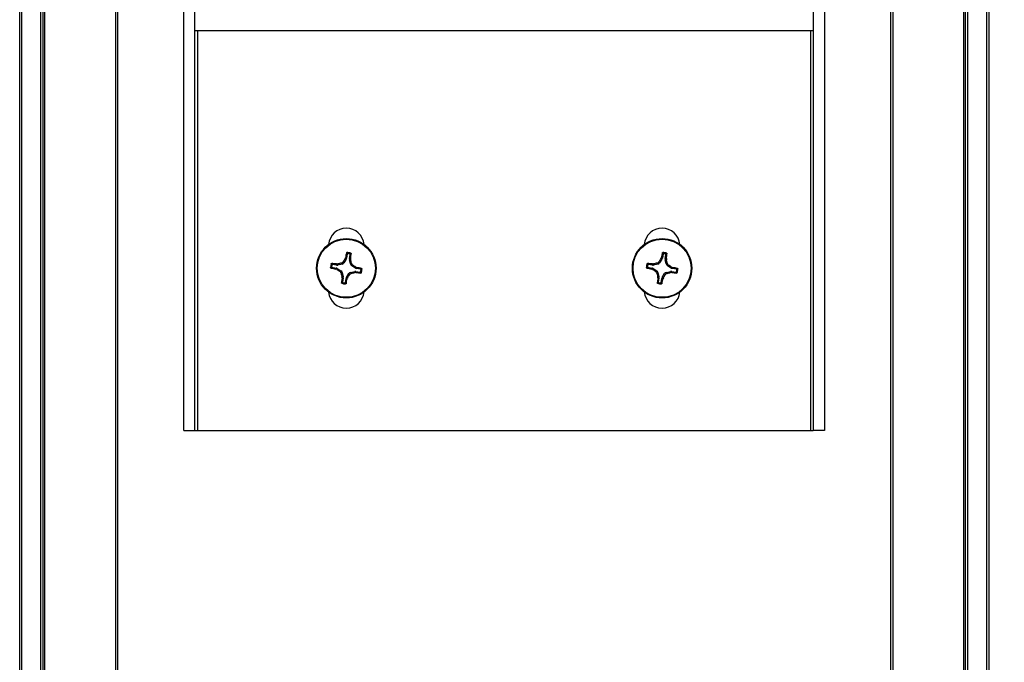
# Paper-space layout 'P3m-V' of a CAD drawing. Header units: inches. Extents: x 0.3 to 33.8, y 0.2 to 21.7.
# Tile 18 of 23: x 18.8 to 21.5, y 9.2 to 11. Entities that reach past the tile are written whole.
import ezdxf

# ---------------------------------------------------------------- set-up
doc = ezdxf.new("R2010")
doc.units = ezdxf.units.IN
doc.header["$MEASUREMENT"] = 0
doc.layers.add('BORDERS', color=7, linetype='Continuous')
doc.styles.add('SLDTEXTSTYLE0', font='TXT', dxfattribs={"width": 0.75})
doc.dimstyles.new('SLDDIMSTYLE10', dxfattribs={"dimtxt": 0.137795, "dimasz": 0.14, "dimexe": 0, "dimexo": 0.0625, "dimgap": 0.034449, "dimtad": 0, "dimtih": 1, "dimtoh": 1, "dimdec": 3, "dimlfac": 2, "dimrnd": 1e-09, "dimzin": 12, "dimdsep": 46, "dimtxsty": 'SLDTEXTSTYLE0', "dimblk1": 'CLOSED', "dimblk2": 'CLOSED', "dimsah": 1, "dimcen": 0.09, "dimadec": 0, "dimazin": 3, "dimtfac": 1, "dimtdec": 3, "dimtofl": 0, "dimtmove": 0, "dimatfit": 3, "dimldrblk": 'CLOSED', "dimfxl": 0, "dimfrac": 2, "dimtolj": 1, "dimtzin": 12, "dimarcsym": 0})
doc.dimstyles.new('SLDDIMSTYLE11', dxfattribs={"dimtxt": 0.137795, "dimasz": 0.14, "dimexe": 0, "dimexo": 0.0625, "dimgap": 0.034449, "dimtad": 0, "dimtih": 1, "dimtoh": 1, "dimdec": 3, "dimlfac": 2, "dimrnd": 1e-09, "dimzin": 4, "dimdsep": 46, "dimtxsty": 'SLDTEXTSTYLE0', "dimblk1": 'CLOSED', "dimblk2": 'CLOSED', "dimsah": 1, "dimcen": 0.09, "dimadec": 0, "dimazin": 1, "dimtfac": 1, "dimtdec": 3, "dimtofl": 0, "dimtmove": 0, "dimatfit": 3, "dimldrblk": 'CLOSED', "dimfxl": 0, "dimfrac": 2, "dimtolj": 1, "dimtzin": 12, "dimarcsym": 0})

# ---------------------------------------------------------------- blocks, each defined once
blk = doc.blocks.new('_Closed')
at = {"color": 0, "linetype": 'ByBlock', "lineweight": -2}
for p, q in [((-1, 0.166667), (0, 0)), ((-1, 0.166667), (-1, -0.166667)), ((0, 0), (-1, -0.166667)), ((0, 0), (-1, 0))]:
    blk.add_line(p, q, dxfattribs=at)
blk = doc.blocks.new('_D_57')
at = {"layer": 'BORDERS'}
for p, q in [((22.5122, 11.721), (22.4702, 11.721)), ((22.4702, 11.721), (22.4702, 11.5023)), ((22.8177, 11.721), (22.8596, 11.721)), ((22.8596, 11.721), (22.8596, 11.5023)), ((21.9403, 11.5975), (21.0393, 11.5975)), ((22.1372, 11.5226), (21.9403, 11.5975)), ((22.1372, 11.5226), (22.334, 11.5226)), ((22.304, 7.9175), (22.304, 11.5226)), ((22.4702, 11.5023), (22.5122, 11.5023)), ((22.8596, 11.5023), (22.8177, 11.5023))]:
    blk.add_line(p, q, dxfattribs=at)
at = {"layer": 'BORDERS', "xscale": 0.14, "yscale": 0.14, "rotation": 90.0000000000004}
blk.add_blockref('_Closed', (22.304, 11.5226), dxfattribs=at)
at = {"layer": 'BORDERS', "char_height": 0.1378, "attachment_point": 1, "style": 'SLDTEXTSTYLE0'}
for s, insert in [('393', (22.5122, 11.6799)), ('15.485', (22.3849, 11.4737))]:
    blk.add_mtext(s, dxfattribs=dict(at, insert=insert))
blk = doc.blocks.new('_D_58')
at = {"layer": 'BORDERS'}
for p, q in [((22.5122, 12.1785), (22.4702, 12.1785)), ((22.4702, 12.1785), (22.4702, 11.9597)), ((22.8177, 12.1785), (22.8596, 12.1785)), ((22.8596, 12.1785), (22.8596, 11.9597)), ((21.4377, 11.98), (22.334, 11.98)), ((22.304, 11.5226), (22.304, 11.98)), ((22.4702, 11.9597), (22.5122, 11.9597)), ((22.8596, 11.9597), (22.8177, 11.9597))]:
    blk.add_line(p, q, dxfattribs=at)
at = {"layer": 'BORDERS', "xscale": 0.14, "yscale": 0.14, "rotation": 90.0000000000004}
blk.add_blockref('_Closed', (22.304, 11.98), dxfattribs=at)
at = {"layer": 'BORDERS', "char_height": 0.1378, "attachment_point": 1, "style": 'SLDTEXTSTYLE0'}
for s, insert in [('413', (22.5122, 12.1373)), ('16.250', (22.3849, 11.9312))]:
    blk.add_mtext(s, dxfattribs=dict(at, insert=insert))

psp = doc.layouts.new('P3m-V')

# ---------------------------------------------------------------- linework, layer by layer
at = {"color": 7, "linetype": 'Continuous', "lineweight": 25}
for p, q in [((18.82022, 3.90499), (18.82022, 11.92999)), ((18.82522, 11.92999), (18.82522, 3.90499)), ((18.87772, 3.90499), (18.87772, 11.92999)), ((18.88272, 11.92999), (18.88272, 3.90499)), ((18.88772, 11.92999), (18.88772, 3.90499)), ((19.08022, 3.90499), (19.08022, 11.92999)), ((19.08522, 11.92999), (19.08522, 3.90499)), ((21.18022, 3.90499), (21.18022, 11.92999)), ((21.18522, 11.92999), (21.18522, 3.90499)), ((21.37772, 3.90499), (21.37772, 11.92999)), ((21.38272, 3.90499), (21.38272, 11.92999)), ((21.38772, 11.92999), (21.38772, 3.90499)), ((21.44022, 3.90499), (21.44022, 11.92999)), ((21.44522, 11.92999), (21.44522, 3.90499)), ((19.26497, 9.86249), (19.26497, 11.59749)), ((19.29497, 9.86249), (19.29497, 11.59749)), ((20.96997, 11.59749), (20.96997, 9.86249)), ((20.99997, 11.59749), (20.99997, 9.86249)), ((19.29497, 10.94612), (20.96997, 10.94612)), ((19.30247, 9.86249), (19.30247, 10.94612)), ((20.96247, 10.94612), (20.96247, 9.86249)), ((19.70452, 10.32689), (19.69824, 10.31689)), ((19.70162, 10.32799), (19.70278, 10.3308)), ((19.70452, 10.32689), (19.70162, 10.32799)), ((19.70278, 10.3308), (19.7056, 10.32972)), ((19.70755, 10.34116), (19.7056, 10.32972)), ((19.71347, 10.32838), (19.71541, 10.33983)), ((19.71347, 10.32838), (19.71649, 10.32847)), ((19.71665, 10.32543), (19.71355, 10.32535)), ((19.71618, 10.31384), (19.71355, 10.32535)), ((19.71649, 10.32847), (19.71665, 10.32543)), ((20.56002, 10.32689), (20.55374, 10.31689)), ((20.55712, 10.32799), (20.55828, 10.3308)), ((20.56002, 10.32689), (20.55712, 10.32799)), ((20.55828, 10.3308), (20.5611, 10.32972)), ((20.56305, 10.34116), (20.5611, 10.32972)), ((20.56897, 10.32838), (20.57091, 10.33983)), ((20.56897, 10.32838), (20.57199, 10.32847)), ((20.57215, 10.32543), (20.56905, 10.32535)), ((20.57168, 10.31384), (20.56905, 10.32535)), ((20.57199, 10.32847), (20.57215, 10.32543)), ((19.66605, 10.30482), (19.6775, 10.30287)), ((19.67883, 10.31074), (19.66739, 10.31269)), ((19.67642, 10.30005), (19.6775, 10.30287)), ((19.67923, 10.29889), (19.67642, 10.30005)), ((19.67875, 10.31376), (19.68178, 10.31392)), ((19.67883, 10.31074), (19.67875, 10.31376)), ((19.68033, 10.30179), (19.67923, 10.29889)), ((19.68033, 10.30179), (19.69032, 10.29551)), ((19.68178, 10.31392), (19.68187, 10.31082)), ((19.69338, 10.31345), (19.68187, 10.31082)), ((19.69338, 10.31345), (19.69137, 10.31627)), ((19.69623, 10.31972), (19.69824, 10.31689)), ((19.71618, 10.31384), (19.719, 10.31584)), ((19.72245, 10.31098), (19.71962, 10.30898)), ((19.72961, 10.3027), (19.71962, 10.30898)), ((19.72961, 10.3027), (19.73072, 10.3056)), ((19.73072, 10.3056), (19.73353, 10.30444)), ((19.73353, 10.30444), (19.73245, 10.30162)), ((19.74389, 10.29967), (19.73245, 10.30162)), ((20.52155, 10.30482), (20.533, 10.30287)), ((20.53433, 10.31074), (20.52289, 10.31269)), ((20.53192, 10.30005), (20.533, 10.30287)), ((20.53473, 10.29889), (20.53192, 10.30005)), ((20.53425, 10.31376), (20.53728, 10.31392)), ((20.53433, 10.31074), (20.53425, 10.31376)), ((20.53583, 10.30179), (20.53473, 10.29889)), ((20.53583, 10.30179), (20.54582, 10.29551)), ((20.53728, 10.31392), (20.53737, 10.31082)), ((20.54888, 10.31345), (20.53737, 10.31082)), ((20.54888, 10.31345), (20.54687, 10.31627)), ((20.55173, 10.31972), (20.55374, 10.31689)), ((20.57168, 10.31384), (20.5745, 10.31584)), ((20.57795, 10.31098), (20.57512, 10.30898)), ((20.58511, 10.3027), (20.57512, 10.30898)), ((20.58511, 10.3027), (20.58622, 10.3056)), ((20.58622, 10.3056), (20.58903, 10.30444)), ((20.58903, 10.30444), (20.58795, 10.30162)), ((20.59939, 10.29967), (20.58795, 10.30162)), ((19.6875, 10.2935), (19.69032, 10.29551)), ((19.69377, 10.29065), (19.69095, 10.28865)), ((19.6933, 10.27905), (19.69639, 10.27914)), ((19.69346, 10.27602), (19.6933, 10.27905)), ((19.69648, 10.2761), (19.69346, 10.27602)), ((19.69377, 10.29065), (19.69639, 10.27914)), ((19.69648, 10.2761), (19.69453, 10.26466)), ((19.7024, 10.26332), (19.70435, 10.27477)), ((19.70717, 10.27369), (19.70435, 10.27477)), ((19.70543, 10.2776), (19.71171, 10.2876)), ((19.70543, 10.2776), (19.70833, 10.2765)), ((19.70833, 10.2765), (19.70717, 10.27369)), ((19.71371, 10.28477), (19.71171, 10.2876)), ((19.71657, 10.29104), (19.72808, 10.29366)), ((19.71657, 10.29104), (19.71857, 10.28822)), ((19.72816, 10.29057), (19.72808, 10.29366)), ((19.7312, 10.29073), (19.72816, 10.29057)), ((19.73111, 10.29375), (19.7312, 10.29073)), ((19.73111, 10.29375), (19.74256, 10.2918)), ((20.543, 10.2935), (20.54582, 10.29551)), ((20.54927, 10.29065), (20.54645, 10.28865)), ((20.5488, 10.27905), (20.55189, 10.27914)), ((20.54896, 10.27602), (20.5488, 10.27905)), ((20.55198, 10.2761), (20.54896, 10.27602)), ((20.54927, 10.29065), (20.55189, 10.27914)), ((20.55198, 10.2761), (20.55003, 10.26466)), ((20.5579, 10.26332), (20.55985, 10.27477)), ((20.56267, 10.27369), (20.55985, 10.27477)), ((20.56093, 10.2776), (20.56721, 10.2876)), ((20.56093, 10.2776), (20.56383, 10.2765)), ((20.56383, 10.2765), (20.56267, 10.27369)), ((20.56921, 10.28477), (20.56721, 10.2876)), ((20.57207, 10.29104), (20.58358, 10.29366)), ((20.57207, 10.29104), (20.57407, 10.28822)), ((20.58366, 10.29057), (20.58358, 10.29366)), ((20.5867, 10.29073), (20.58366, 10.29057)), ((20.58661, 10.29375), (20.5867, 10.29073)), ((20.58661, 10.29375), (20.59806, 10.2918)), ((19.26497, 9.86249), (19.29497, 9.86249)), ((19.29497, 9.86249), (19.30247, 9.86249)), ((19.30247, 9.86249), (20.96247, 9.86249)), ((20.96247, 9.86249), (20.96997, 9.86249)), ((20.99997, 9.86249), (20.96997, 9.86249))]:
    psp.add_line(p, q, dxfattribs=at)
for centre, radius in [((19.70497, 10.30224), 0.0805), ((19.70497, 10.30224), 0.07876), ((20.56047, 10.30224), 0.0805), ((20.56047, 10.30224), 0.07876)]:
    psp.add_circle(centre, radius, dxfattribs=at)
for centre, radius, start, end in [((19.70497, 10.36199), 0.0485, 5.52423, 174.47577), ((20.56047, 10.36199), 0.0485, 5.52423, 174.47577), ((20.4749, 9.81864), 0.92596, 146.62728, 147.23832), ((20.4829, 10.17395), 0.79574, 167.67808, 168.63192), ((19.70497, 10.30224), 0.04248, 73.06981, 87.62076), ((19.70497, 10.30224), 0.04007, 76.18373, 84.50685), ((18.92838, 10.43841), 0.79574, 352.05866, 353.01249), ((18.81844, 10.10043), 0.92596, 13.45226, 14.0633), ((21.3304, 9.81864), 0.92596, 146.62728, 147.23832), ((21.3384, 10.17395), 0.79574, 167.67808, 168.63192), ((20.56047, 10.30224), 0.04248, 73.06981, 87.62076), ((20.56047, 10.30224), 0.04007, 76.18373, 84.50685), ((19.78388, 10.43841), 0.79574, 352.05866, 353.01249), ((19.67394, 10.10043), 0.92596, 13.45226, 14.0633), ((19.70497, 10.30224), 0.04248, 163.06981, 177.62076), ((19.83327, 11.08017), 0.79574, 257.67808, 258.63192), ((19.70497, 10.30224), 0.04007, 166.18373, 174.50685), ((19.56881, 9.52565), 0.79574, 82.05866, 83.01249), ((20.18858, 11.07217), 0.92596, 236.62728, 237.23832), ((19.90679, 9.41572), 0.92596, 103.45226, 104.0633), ((19.22137, 9.53232), 0.92596, 56.62728, 57.23832), ((19.57668, 9.52431), 0.79574, 77.67808, 78.63192), ((19.70497, 10.30224), 0.04007, 346.18373, 354.50685), ((19.70497, 10.30224), 0.04248, 343.06981, 357.62076), ((20.56047, 10.30224), 0.04248, 163.06981, 177.62076), ((20.68877, 11.08017), 0.79574, 257.67808, 258.63192), ((20.56047, 10.30224), 0.04007, 166.18373, 174.50685), ((20.42431, 9.52565), 0.79574, 82.05866, 83.01249), ((21.04408, 11.07217), 0.92596, 236.62728, 237.23832), ((20.76229, 9.41572), 0.92596, 103.45226, 104.0633), ((20.07687, 9.53232), 0.92596, 56.62728, 57.23832), ((20.43218, 9.52431), 0.79574, 77.67808, 78.63192), ((20.56047, 10.30224), 0.04007, 346.18373, 354.50685), ((20.56047, 10.30224), 0.04248, 343.06981, 357.62076), ((20.5915, 10.50406), 0.92596, 193.45226, 194.0633), ((20.48157, 10.16608), 0.79574, 172.05866, 173.01249), ((18.92704, 10.43054), 0.79574, 347.67808, 348.63192), ((18.93505, 10.78585), 0.92596, 326.62728, 327.23832), ((19.50316, 11.18877), 0.92596, 283.45226, 284.0633), ((19.84114, 11.07884), 0.79574, 262.05866, 263.01249), ((21.447, 10.50406), 0.92596, 193.45226, 194.0633), ((21.33707, 10.16608), 0.79574, 172.05866, 173.01249), ((19.78254, 10.43054), 0.79574, 347.67808, 348.63192), ((19.79055, 10.78585), 0.92596, 326.62728, 327.23832), ((20.35866, 11.18877), 0.92596, 283.45226, 284.0633), ((20.69664, 11.07884), 0.79574, 262.05866, 263.01249), ((19.70497, 10.30224), 0.04248, 253.06981, 267.62076), ((19.70497, 10.30224), 0.04007, 256.18373, 264.50685), ((20.56047, 10.30224), 0.04248, 253.06981, 267.62076), ((20.56047, 10.30224), 0.04007, 256.18373, 264.50685), ((19.70497, 10.24249), 0.0485, 185.52423, 354.91869), ((20.56047, 10.24249), 0.0485, 185.08131, 354.47577)]:
    psp.add_arc(centre, radius, start, end, dxfattribs=at)
for centre, major_axis, ratio, start_param, end_param in [((19.69785, 10.33106), (-0.00735, 0.00281), 0.994307, 2.9463327, 3.3368526), ((19.72123, 10.32708), (0.00787, 0.00022), 0.994307, 2.9463327, 3.3368526), ((20.55335, 10.33106), (-0.00735, 0.00281), 0.994307, 2.9463327, 3.3368526), ((20.57673, 10.32708), (0.00787, 0.00022), 0.994307, 2.9463327, 3.3368526), ((19.67616, 10.29512), (-0.00281, -0.00735), 0.994307, 2.9463327, 3.3368526), ((19.68014, 10.3185), (-0.00022, 0.00787), 0.994307, 2.9463327, 3.3368526), ((19.69159, 10.32111), (-0.00456, 0.00642), 0.993591, 2.7511616, 3.5320237), ((19.72384, 10.31562), (0.00642, 0.00456), 0.993591, 2.7511616, 3.5320237), ((19.73379, 10.30937), (0.00281, 0.00735), 0.994307, 2.9463327, 3.3368526), ((20.53166, 10.29512), (-0.00281, -0.00735), 0.994307, 2.9463327, 3.3368526), ((20.53564, 10.3185), (-0.00022, 0.00787), 0.994307, 2.9463327, 3.3368526), ((20.54709, 10.32111), (-0.00456, 0.00642), 0.993591, 2.7511616, 3.5320237), ((20.57934, 10.31562), (0.00642, 0.00456), 0.993591, 2.7511616, 3.5320237), ((20.58929, 10.30937), (0.00281, 0.00735), 0.994307, 2.9463327, 3.3368526), ((19.68611, 10.28886), (-0.00642, -0.00456), 0.993591, 2.7511616, 3.5320237), ((19.68872, 10.27741), (-0.00787, -0.00022), 0.994307, 2.9463327, 3.3368526), ((19.7121, 10.27343), (0.00735, -0.00281), 0.994307, 2.9463327, 3.3368526), ((19.71835, 10.28338), (0.00456, -0.00642), 0.993591, 2.7511616, 3.5320237), ((19.72981, 10.28599), (0.00022, -0.00787), 0.994307, 2.9463327, 3.3368526), ((20.54161, 10.28886), (-0.00642, -0.00456), 0.993591, 2.7511616, 3.5320237), ((20.54422, 10.27741), (-0.00787, -0.00022), 0.994307, 2.9463327, 3.3368526), ((20.5676, 10.27343), (0.00735, -0.00281), 0.994307, 2.9463327, 3.3368526), ((20.57385, 10.28338), (0.00456, -0.00642), 0.993591, 2.7511616, 3.5320237), ((20.58531, 10.28599), (0.00022, -0.00787), 0.994307, 2.9463327, 3.3368526)]:
    psp.add_ellipse(centre, major_axis=major_axis, ratio=ratio, start_param=start_param, end_param=end_param, dxfattribs=at)
for points, knots in [([(19.7055, 10.34376), (19.70554, 10.34389), (19.70563, 10.34415), (19.70592, 10.34445), (19.7063, 10.34466), (19.70659, 10.34468), (19.70674, 10.34469)], [0, 0, 0, 0, 0.2526917, 0.5055172, 0.7534417, 1, 1, 1, 1]), ([(19.70755, 10.34116), (19.70721, 10.3416), (19.70653, 10.34248), (19.70585, 10.34333), (19.7055, 10.34376)], [0, 0, 0, 0, 0.4946473, 1, 1, 1, 1]), ([(19.70674, 10.34469), (19.70708, 10.34427), (19.70777, 10.34343), (19.70846, 10.34257), (19.70881, 10.34213)], [0, 0, 0, 0, 0.4958476, 1, 1, 1, 1]), ([(19.70881, 10.34213), (19.70868, 10.34213), (19.70841, 10.34213), (19.70805, 10.34196), (19.70775, 10.34169), (19.7076, 10.34141), (19.70756, 10.34122), (19.70755, 10.34116)], [0, 0, 0, 0, 0.2255497, 0.4511533, 0.6755815, 0.8996403, 1, 1, 1, 1]), ([(19.71454, 10.34116), (19.71502, 10.34145), (19.71595, 10.34204), (19.71688, 10.3426), (19.71734, 10.34288)], [0, 0, 0, 0, 0.5041524, 1, 1, 1, 1]), ([(19.71541, 10.33983), (19.71542, 10.33996), (19.71544, 10.34022), (19.7153, 10.3406), (19.71506, 10.34091), (19.71478, 10.34109), (19.7146, 10.34114), (19.71454, 10.34116)], [0, 0, 0, 0, 0.22554961, 0.45115321, 0.67558118, 0.89964004, 1, 1, 1, 1]), ([(19.71821, 10.3416), (19.71774, 10.34131), (19.71681, 10.34073), (19.71588, 10.34013), (19.71541, 10.33983)], [0, 0, 0, 0, 0.5053527, 1, 1, 1, 1]), ([(19.71734, 10.34288), (19.71747, 10.34283), (19.71771, 10.34273), (19.71799, 10.34245), (19.71817, 10.34211), (19.71823, 10.34181), (19.71821, 10.34164), (19.71821, 10.3416)], [0, 0, 0, 0, 0.22437011, 0.44841436, 0.68090265, 0.92557481, 1, 1, 1, 1]), ([(20.561, 10.34376), (20.56104, 10.34389), (20.56113, 10.34415), (20.56142, 10.34445), (20.5618, 10.34466), (20.56209, 10.34468), (20.56224, 10.34469)], [0, 0, 0, 0, 0.2526917, 0.5055172, 0.7534417, 1, 1, 1, 1]), ([(20.56305, 10.34116), (20.56271, 10.3416), (20.56203, 10.34248), (20.56135, 10.34333), (20.561, 10.34376)], [0, 0, 0, 0, 0.4946473, 1, 1, 1, 1]), ([(20.56224, 10.34469), (20.56258, 10.34427), (20.56327, 10.34343), (20.56396, 10.34257), (20.56431, 10.34213)], [0, 0, 0, 0, 0.4958476, 1, 1, 1, 1]), ([(20.56431, 10.34213), (20.56418, 10.34213), (20.56391, 10.34213), (20.56355, 10.34196), (20.56325, 10.34169), (20.5631, 10.34141), (20.56306, 10.34122), (20.56305, 10.34116)], [0, 0, 0, 0, 0.2255497, 0.4511533, 0.6755815, 0.8996403, 1, 1, 1, 1]), ([(20.57004, 10.34116), (20.57052, 10.34145), (20.57145, 10.34204), (20.57238, 10.3426), (20.57284, 10.34288)], [0, 0, 0, 0, 0.5041524, 1, 1, 1, 1]), ([(20.57091, 10.33983), (20.57092, 10.33996), (20.57094, 10.34022), (20.5708, 10.3406), (20.57056, 10.34091), (20.57028, 10.34109), (20.5701, 10.34114), (20.57004, 10.34116)], [0, 0, 0, 0, 0.22554961, 0.45115321, 0.67558118, 0.89964004, 1, 1, 1, 1]), ([(20.57371, 10.3416), (20.57324, 10.34131), (20.57231, 10.34073), (20.57138, 10.34013), (20.57091, 10.33983)], [0, 0, 0, 0, 0.5053527, 1, 1, 1, 1]), ([(20.57284, 10.34288), (20.57297, 10.34283), (20.57321, 10.34273), (20.57349, 10.34245), (20.57367, 10.34211), (20.57373, 10.34181), (20.57371, 10.34164), (20.57371, 10.3416)], [0, 0, 0, 0, 0.22437011, 0.44841436, 0.68090265, 0.92557481, 1, 1, 1, 1]), ([(19.66253, 10.30401), (19.66295, 10.30435), (19.66378, 10.30504), (19.66465, 10.30573), (19.66509, 10.30608)], [0, 0, 0, 0, 0.4958449, 1, 1, 1, 1]), ([(19.66345, 10.30277), (19.66333, 10.30281), (19.66307, 10.3029), (19.66276, 10.30319), (19.66256, 10.30357), (19.66254, 10.30386), (19.66253, 10.30401)], [0, 0, 0, 0, 0.2526917, 0.5055172, 0.7534417, 1, 1, 1, 1]), ([(19.66605, 10.30482), (19.66562, 10.30448), (19.66474, 10.3038), (19.66388, 10.30312), (19.66345, 10.30277)], [0, 0, 0, 0, 0.49464991, 1, 1, 1, 1]), ([(19.66434, 10.31461), (19.66439, 10.31474), (19.66448, 10.31498), (19.66476, 10.31526), (19.66511, 10.31545), (19.66541, 10.3155), (19.66558, 10.31548), (19.66562, 10.31548)], [0, 0, 0, 0, 0.2243701, 0.4484144, 0.6809027, 0.9255748, 1, 1, 1, 1]), ([(19.66606, 10.31181), (19.66576, 10.31229), (19.66517, 10.31322), (19.66461, 10.31415), (19.66434, 10.31461)], [0, 0, 0, 0, 0.5041524, 1, 1, 1, 1]), ([(19.66509, 10.30608), (19.66509, 10.30595), (19.66509, 10.30568), (19.66525, 10.30532), (19.66552, 10.30502), (19.66581, 10.30487), (19.666, 10.30483), (19.66605, 10.30482)], [0, 0, 0, 0, 0.22554966, 0.4511533, 0.67558153, 0.89964028, 1, 1, 1, 1]), ([(19.66562, 10.31548), (19.66591, 10.31501), (19.66648, 10.31408), (19.66709, 10.31315), (19.66739, 10.31269)], [0, 0, 0, 0, 0.5053527, 1, 1, 1, 1]), ([(19.66739, 10.31269), (19.66726, 10.31269), (19.667, 10.31271), (19.66662, 10.31257), (19.66631, 10.31233), (19.66613, 10.31205), (19.66608, 10.31187), (19.66606, 10.31181)], [0, 0, 0, 0, 0.2255496, 0.4511532, 0.6755812, 0.89964, 1, 1, 1, 1]), ([(19.69137, 10.31627), (19.6922, 10.31655), (19.69385, 10.31712), (19.6954, 10.31852), (19.69606, 10.31947), (19.69623, 10.31972)], [0, 0, 0, 0, 0.4271588, 0.8543492, 1, 1, 1, 1]), ([(19.719, 10.31584), (19.71928, 10.31502), (19.71985, 10.31337), (19.72125, 10.31181), (19.7222, 10.31115), (19.72245, 10.31098)], [0, 0, 0, 0, 0.4271588, 0.8543492, 1, 1, 1, 1]), ([(19.74389, 10.29967), (19.74433, 10.30001), (19.74521, 10.30069), (19.74606, 10.30137), (19.74649, 10.30172)], [0, 0, 0, 0, 0.4946473, 1, 1, 1, 1]), ([(19.74486, 10.29841), (19.74486, 10.29854), (19.74486, 10.2988), (19.74469, 10.29917), (19.74442, 10.29946), (19.74414, 10.29962), (19.74395, 10.29966), (19.74389, 10.29967)], [0, 0, 0, 0, 0.2255497, 0.4511533, 0.6755815, 0.8996403, 1, 1, 1, 1]), ([(19.74742, 10.30048), (19.747, 10.30014), (19.74616, 10.29944), (19.7453, 10.29876), (19.74486, 10.29841)], [0, 0, 0, 0, 0.4958476, 1, 1, 1, 1]), ([(19.74649, 10.30172), (19.74662, 10.30168), (19.74688, 10.30159), (19.74718, 10.30129), (19.74739, 10.30091), (19.74741, 10.30062), (19.74742, 10.30048)], [0, 0, 0, 0, 0.2526917, 0.5055172, 0.7534417, 1, 1, 1, 1]), ([(20.51803, 10.30401), (20.51845, 10.30435), (20.51928, 10.30504), (20.52015, 10.30573), (20.52059, 10.30608)], [0, 0, 0, 0, 0.4958449, 1, 1, 1, 1]), ([(20.51895, 10.30277), (20.51883, 10.30281), (20.51857, 10.3029), (20.51826, 10.30319), (20.51806, 10.30357), (20.51804, 10.30386), (20.51803, 10.30401)], [0, 0, 0, 0, 0.2526917, 0.5055172, 0.7534417, 1, 1, 1, 1]), ([(20.52155, 10.30482), (20.52112, 10.30448), (20.52024, 10.3038), (20.51938, 10.30312), (20.51895, 10.30277)], [0, 0, 0, 0, 0.49464991, 1, 1, 1, 1]), ([(20.51984, 10.31461), (20.51989, 10.31474), (20.51998, 10.31498), (20.52026, 10.31526), (20.52061, 10.31545), (20.52091, 10.3155), (20.52108, 10.31548), (20.52112, 10.31548)], [0, 0, 0, 0, 0.2243701, 0.4484144, 0.6809027, 0.9255748, 1, 1, 1, 1]), ([(20.52156, 10.31181), (20.52126, 10.31229), (20.52067, 10.31322), (20.52011, 10.31415), (20.51984, 10.31461)], [0, 0, 0, 0, 0.5041524, 1, 1, 1, 1]), ([(20.52059, 10.30608), (20.52059, 10.30595), (20.52059, 10.30568), (20.52075, 10.30532), (20.52102, 10.30502), (20.52131, 10.30487), (20.5215, 10.30483), (20.52155, 10.30482)], [0, 0, 0, 0, 0.22554966, 0.4511533, 0.67558153, 0.89964028, 1, 1, 1, 1]), ([(20.52112, 10.31548), (20.52141, 10.31501), (20.52198, 10.31408), (20.52259, 10.31315), (20.52289, 10.31269)], [0, 0, 0, 0, 0.5053527, 1, 1, 1, 1]), ([(20.52289, 10.31269), (20.52276, 10.31269), (20.5225, 10.31271), (20.52212, 10.31257), (20.52181, 10.31233), (20.52163, 10.31205), (20.52158, 10.31187), (20.52156, 10.31181)], [0, 0, 0, 0, 0.2255496, 0.4511532, 0.6755812, 0.89964, 1, 1, 1, 1]), ([(20.54687, 10.31627), (20.5477, 10.31655), (20.54935, 10.31712), (20.5509, 10.31852), (20.55156, 10.31947), (20.55173, 10.31972)], [0, 0, 0, 0, 0.4271588, 0.8543492, 1, 1, 1, 1]), ([(20.5745, 10.31584), (20.57478, 10.31502), (20.57535, 10.31337), (20.57675, 10.31181), (20.5777, 10.31115), (20.57795, 10.31098)], [0, 0, 0, 0, 0.4271588, 0.8543492, 1, 1, 1, 1]), ([(20.59939, 10.29967), (20.59983, 10.30001), (20.60071, 10.30069), (20.60156, 10.30137), (20.60199, 10.30172)], [0, 0, 0, 0, 0.4946473, 1, 1, 1, 1]), ([(20.60036, 10.29841), (20.60036, 10.29854), (20.60036, 10.2988), (20.60019, 10.29917), (20.59992, 10.29946), (20.59964, 10.29962), (20.59945, 10.29966), (20.59939, 10.29967)], [0, 0, 0, 0, 0.2255497, 0.4511533, 0.6755815, 0.8996403, 1, 1, 1, 1]), ([(20.60292, 10.30048), (20.6025, 10.30014), (20.60166, 10.29944), (20.6008, 10.29876), (20.60036, 10.29841)], [0, 0, 0, 0, 0.4958476, 1, 1, 1, 1]), ([(20.60199, 10.30172), (20.60212, 10.30168), (20.60238, 10.30159), (20.60268, 10.30129), (20.60289, 10.30091), (20.60291, 10.30062), (20.60292, 10.30048)], [0, 0, 0, 0, 0.2526917, 0.5055172, 0.7534417, 1, 1, 1, 1]), ([(19.69095, 10.28865), (19.69066, 10.28947), (19.6901, 10.29112), (19.68869, 10.29268), (19.68774, 10.29334), (19.6875, 10.2935)], [0, 0, 0, 0, 0.4271588, 0.8543492, 1, 1, 1, 1]), ([(19.71857, 10.28822), (19.71775, 10.28793), (19.7161, 10.28737), (19.71454, 10.28596), (19.71388, 10.28501), (19.71371, 10.28477)], [0, 0, 0, 0, 0.4271588, 0.8543492, 1, 1, 1, 1]), ([(19.74256, 10.2918), (19.74269, 10.29179), (19.74295, 10.29177), (19.74333, 10.29191), (19.74364, 10.29216), (19.74381, 10.29244), (19.74387, 10.29262), (19.74388, 10.29267)], [0, 0, 0, 0, 0.2255496, 0.4511532, 0.6755812, 0.89964, 1, 1, 1, 1]), ([(19.74433, 10.28901), (19.74404, 10.28948), (19.74346, 10.29041), (19.74286, 10.29134), (19.74256, 10.2918)], [0, 0, 0, 0, 0.5053527, 1, 1, 1, 1]), ([(19.74388, 10.29267), (19.74418, 10.2922), (19.74477, 10.29127), (19.74533, 10.29034), (19.74561, 10.28987)], [0, 0, 0, 0, 0.50415242, 1, 1, 1, 1]), ([(19.74561, 10.28987), (19.74556, 10.28975), (19.74546, 10.28951), (19.74518, 10.28923), (19.74484, 10.28904), (19.74454, 10.28899), (19.74437, 10.28901), (19.74433, 10.28901)], [0, 0, 0, 0, 0.2243701, 0.4484144, 0.6809027, 0.9255748, 1, 1, 1, 1]), ([(20.54645, 10.28865), (20.54616, 10.28947), (20.5456, 10.29112), (20.54419, 10.29268), (20.54324, 10.29334), (20.543, 10.2935)], [0, 0, 0, 0, 0.4271588, 0.8543492, 1, 1, 1, 1]), ([(20.57407, 10.28822), (20.57325, 10.28793), (20.5716, 10.28737), (20.57004, 10.28596), (20.56938, 10.28501), (20.56921, 10.28477)], [0, 0, 0, 0, 0.4271588, 0.8543492, 1, 1, 1, 1]), ([(20.59806, 10.2918), (20.59819, 10.29179), (20.59845, 10.29177), (20.59883, 10.29191), (20.59914, 10.29216), (20.59931, 10.29244), (20.59937, 10.29262), (20.59938, 10.29267)], [0, 0, 0, 0, 0.2255496, 0.4511532, 0.6755812, 0.89964, 1, 1, 1, 1]), ([(20.59983, 10.28901), (20.59954, 10.28948), (20.59896, 10.29041), (20.59836, 10.29134), (20.59806, 10.2918)], [0, 0, 0, 0, 0.5053527, 1, 1, 1, 1]), ([(20.59938, 10.29267), (20.59968, 10.2922), (20.60027, 10.29127), (20.60083, 10.29034), (20.60111, 10.28987)], [0, 0, 0, 0, 0.50415242, 1, 1, 1, 1]), ([(20.60111, 10.28987), (20.60106, 10.28975), (20.60096, 10.28951), (20.60068, 10.28923), (20.60034, 10.28904), (20.60004, 10.28899), (20.59987, 10.28901), (20.59983, 10.28901)], [0, 0, 0, 0, 0.2243701, 0.4484144, 0.6809027, 0.9255748, 1, 1, 1, 1]), ([(19.6926, 10.26161), (19.69248, 10.26166), (19.69224, 10.26175), (19.69196, 10.26203), (19.69177, 10.26238), (19.69172, 10.26268), (19.69174, 10.26285), (19.69174, 10.26289)], [0, 0, 0, 0, 0.22437011, 0.44841436, 0.68090265, 0.92557481, 1, 1, 1, 1]), ([(19.69174, 10.26289), (19.69221, 10.26318), (19.69314, 10.26375), (19.69407, 10.26436), (19.69453, 10.26466)], [0, 0, 0, 0, 0.5053527, 1, 1, 1, 1]), ([(19.6954, 10.26333), (19.69493, 10.26304), (19.694, 10.26244), (19.69306, 10.26188), (19.6926, 10.26161)], [0, 0, 0, 0, 0.5041524, 1, 1, 1, 1]), ([(19.69453, 10.26466), (19.69452, 10.26453), (19.6945, 10.26427), (19.69464, 10.26389), (19.69489, 10.26358), (19.69517, 10.2634), (19.69535, 10.26335), (19.6954, 10.26333)], [0, 0, 0, 0, 0.2255496, 0.4511532, 0.6755812, 0.89964, 1, 1, 1, 1]), ([(19.70114, 10.26236), (19.70127, 10.26236), (19.70153, 10.26236), (19.7019, 10.26252), (19.70219, 10.26279), (19.70235, 10.26308), (19.70239, 10.26327), (19.7024, 10.26332)], [0, 0, 0, 0, 0.2255497, 0.4511533, 0.6755815, 0.8996403, 1, 1, 1, 1]), ([(19.70321, 10.2598), (19.70287, 10.26022), (19.70217, 10.26105), (19.70149, 10.26192), (19.70114, 10.26236)], [0, 0, 0, 0, 0.4958449, 1, 1, 1, 1]), ([(19.7024, 10.26332), (19.70274, 10.26289), (19.70342, 10.26201), (19.7041, 10.26115), (19.70445, 10.26072)], [0, 0, 0, 0, 0.4946499, 1, 1, 1, 1]), ([(19.70445, 10.26072), (19.70441, 10.2606), (19.70432, 10.26034), (19.70402, 10.26003), (19.70364, 10.25983), (19.70335, 10.25981), (19.70321, 10.2598)], [0, 0, 0, 0, 0.2526917, 0.5055172, 0.7534417, 1, 1, 1, 1]), ([(20.5481, 10.26161), (20.54798, 10.26166), (20.54774, 10.26175), (20.54746, 10.26203), (20.54727, 10.26238), (20.54722, 10.26268), (20.54724, 10.26285), (20.54724, 10.26289)], [0, 0, 0, 0, 0.22437011, 0.44841436, 0.68090265, 0.92557481, 1, 1, 1, 1]), ([(20.54724, 10.26289), (20.54771, 10.26318), (20.54864, 10.26375), (20.54957, 10.26436), (20.55003, 10.26466)], [0, 0, 0, 0, 0.5053527, 1, 1, 1, 1]), ([(20.5509, 10.26333), (20.55043, 10.26304), (20.5495, 10.26244), (20.54856, 10.26188), (20.5481, 10.26161)], [0, 0, 0, 0, 0.5041524, 1, 1, 1, 1]), ([(20.55003, 10.26466), (20.55002, 10.26453), (20.55, 10.26427), (20.55014, 10.26389), (20.55039, 10.26358), (20.55067, 10.2634), (20.55085, 10.26335), (20.5509, 10.26333)], [0, 0, 0, 0, 0.2255496, 0.4511532, 0.6755812, 0.89964, 1, 1, 1, 1]), ([(20.55664, 10.26236), (20.55677, 10.26236), (20.55703, 10.26236), (20.5574, 10.26252), (20.55769, 10.26279), (20.55785, 10.26308), (20.55789, 10.26327), (20.5579, 10.26332)], [0, 0, 0, 0, 0.2255497, 0.4511533, 0.6755815, 0.8996403, 1, 1, 1, 1]), ([(20.55871, 10.2598), (20.55837, 10.26022), (20.55767, 10.26105), (20.55699, 10.26192), (20.55664, 10.26236)], [0, 0, 0, 0, 0.4958449, 1, 1, 1, 1]), ([(20.5579, 10.26332), (20.55824, 10.26289), (20.55892, 10.26201), (20.5596, 10.26115), (20.55995, 10.26072)], [0, 0, 0, 0, 0.4946499, 1, 1, 1, 1]), ([(20.55995, 10.26072), (20.55991, 10.2606), (20.55982, 10.26034), (20.55952, 10.26003), (20.55914, 10.25983), (20.55885, 10.25981), (20.55871, 10.2598)], [0, 0, 0, 0, 0.2526917, 0.5055172, 0.7534417, 1, 1, 1, 1])]:
    psp.add_open_spline(points, degree=3, knots=knots, dxfattribs=at)

# ---------------------------------------------------------------- dimensions: what is measured, and where the dimension line sits
at = {"layer": 'BORDERS'}
for feature_location, offset, dimstyle, picture, middle in [((21.39835, 11.97999), (0.93569, 0), 'SLDDIMSTYLE11', '_D_58', (22.66494, 11.97999)), ((20.99997, 11.59749), (1.33407, -0.07494), 'SLDDIMSTYLE10', '_D_57', (22.66494, 11.52256))]:
    dim = psp.add_ordinate_dim(feature_location=feature_location, offset=offset, dtype=0, origin=(21.39835, 3.85499), dimstyle=dimstyle, dxfattribs=at)
    dim.commit()
    dim.dimension.update_dxf_attribs({"geometry": picture, "text_midpoint": middle})

doc.saveas('drawing.dxf')
